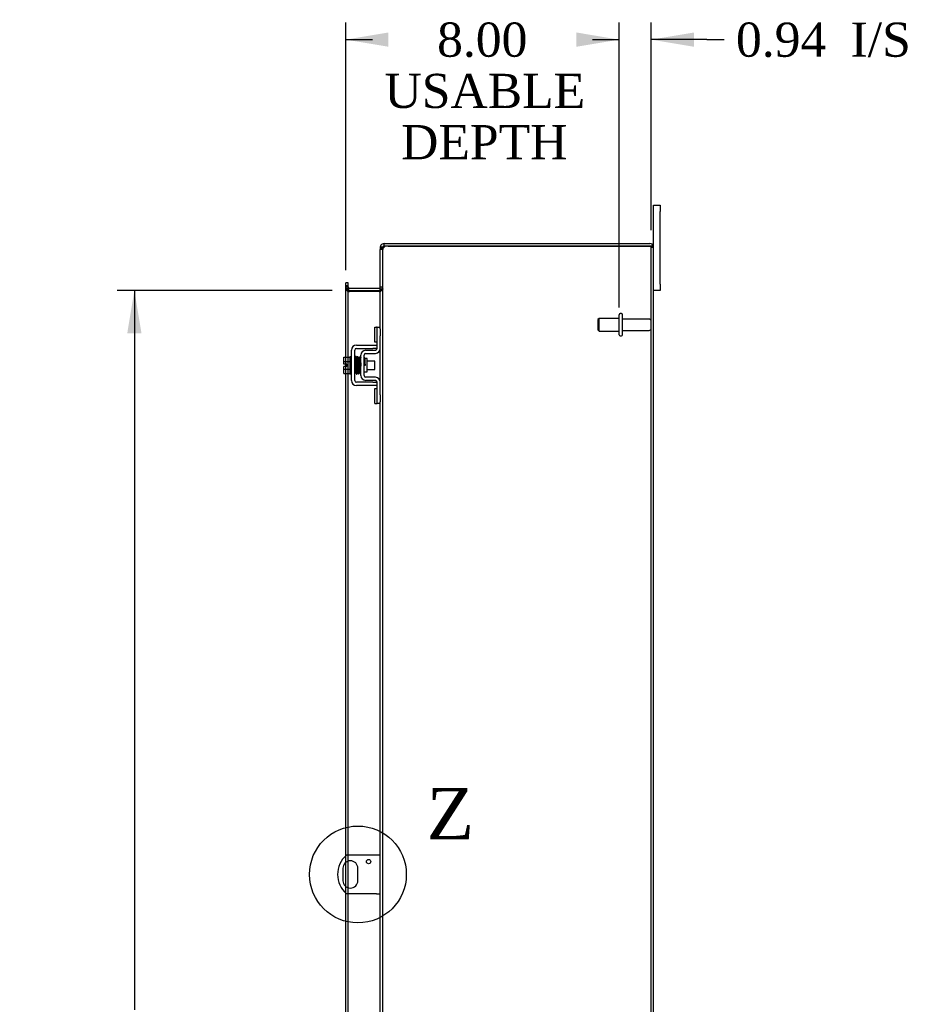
# Model space of a CAD drawing. Header units: inches. Extents: x 22 to 234, y 4 to 157.
# Tile 6 of 9: x 125 to 151, y 73 to 101. Entities that reach past the tile are written whole.
import ezdxf
from ezdxf.enums import TextEntityAlignment as Align
from ezdxf.lldxf.tags import DXFTag

# ---------------------------------------------------------------- set-up
doc = ezdxf.new("R2010")
doc.units = ezdxf.units.IN
doc.header["$MEASUREMENT"] = 0
doc.layers.get('0').update_dxf_attribs({"linetype": 'CONTINUOUS'})
for name, color, linetype in [('COM40153-1', 7, 'CONTINUOUS'), ('COM42667', 7, 'CONTINUOUS'), ('COM42780', 7, 'CONTINUOUS'), ('COM48449', 7, 'CONTINUOUS'), ('DEFAULT', 7, 'CONTINUOUS'), ('FET07710', 7, 'CONTINUOUS'), ('SCC19011', 7, 'CONTINUOUS'), ('SPR20265', 7, 'CONTINUOUS'), ('STD26094', 7, 'CONTINUOUS'), ('WAF25035', 7, 'CONTINUOUS')]:
    doc.layers.add(name, color=color, linetype=linetype)
doc.styles.add('SEACAD_TIMES_NEW_ROMAN', font='times.ttf')
tags = doc.linetypes.add('CENTER2', pattern=[1.125, 0.75, -0.125, 0.125, -0.125]).pattern_tags.tags
tags[10:11] = [DXFTag(74, 4), DXFTag(75, 0), DXFTag(340, '0'), DXFTag(46, 0.0), DXFTag(50, 0.0), DXFTag(44, 0.0), DXFTag(45, 0.0)]
tags[8:9] = [DXFTag(74, 4), DXFTag(75, 0), DXFTag(340, '0'), DXFTag(46, 0.0), DXFTag(50, 0.0), DXFTag(44, 0.0), DXFTag(45, 0.0)]
tags[6:7] = [DXFTag(74, 4), DXFTag(75, 0), DXFTag(340, '0'), DXFTag(46, 0.0), DXFTag(50, 0.0), DXFTag(44, 0.0), DXFTag(45, 0.0)]
tags[4:5] = [DXFTag(74, 4), DXFTag(75, 0), DXFTag(340, '0'), DXFTag(46, 0.0), DXFTag(50, 0.0), DXFTag(44, 0.0), DXFTag(45, 0.0)]

# ---------------------------------------------------------------- blocks, each defined once
blk = doc.blocks.new('GDIMGGROUP13')
at = {"layer": 'DEFAULT', "linetype": 'Continuous'}
for points in [[(136.17, 101.045), (134.92, 100.836), (136.17, 100.628)], [(141.674, 101.045), (141.674, 100.628), (142.924, 100.836)]]:
    blk.add_hatch(color=136, dxfattribs=at).paths.add_polyline_path(points)
at = {"layer": 'DEFAULT', "color": 136, "linetype": 'Continuous'}
for p, q in [((134.92, 94.088), (134.92, 101.336)), ((142.924, 92.993), (142.924, 101.336)), ((134.92, 100.836), (135.705, 100.836)), ((142.14, 100.836), (142.924, 100.836))]:
    blk.add_line(p, q, dxfattribs=at)
at = {"layer": 'DEFAULT', "color": 136, "linetype": 'Continuous', "style": 'SEACAD_TIMES_NEW_ROMAN'}
for s, p in [('8.00', (137.595, 101.336)), ('USABLE', (136.055, 99.836)), ('DEPTH', (136.541, 98.336))]:
    blk.add_text(s, height=1, dxfattribs=at).set_placement(p, align=Align.TOP_LEFT)
blk = doc.blocks.new('GDIMGGROUP20')
at = {"layer": 'DEFAULT', "linetype": 'Continuous'}
for points in [[(128.526, 92.243), (128.943, 92.243), (128.734, 93.493)], [(128.526, 49.493), (128.734, 48.243), (128.943, 49.493)]]:
    blk.add_hatch(color=136, dxfattribs=at).paths.add_polyline_path(points)
at = {"layer": 'DEFAULT', "color": 136, "linetype": 'Continuous'}
for p, q in [((134.528, 93.493), (128.234, 93.493)), ((128.734, 93.493), (128.734, 72.451)), ((128.734, 68.963), (128.734, 48.243)), ((134.528, 48.243), (128.234, 48.243))]:
    blk.add_line(p, q, dxfattribs=at)
at = {"layer": 'DEFAULT', "color": 136, "linetype": 'Continuous', "style": 'SEACAD_TIMES_NEW_ROMAN'}
for s, p in [('45.25', (127.028, 72.101)), ('OPENING ', (125.298, 70.601))]:
    blk.add_text(s, height=1, dxfattribs=at).set_placement(p, align=Align.TOP_LEFT)
blk = doc.blocks.new('GDIMGGROUP26')
at = {"layer": 'DEFAULT', "linetype": 'Continuous'}
blk.add_hatch(color=136, dxfattribs=at).paths.add_polyline_path([(145.111, 101.045), (143.861, 100.836), (145.111, 100.628)])
at = {"layer": 'DEFAULT', "color": 136, "linetype": 'Continuous'}
for p, q in [((142.924, 92.993), (142.924, 101.336)), ((143.861, 95.26), (143.861, 101.336)), ((145.493, 100.836), (143.861, 100.836)), ((145.493, 100.836), (145.993, 100.836))]:
    blk.add_line(p, q, dxfattribs=at)
at = {"layer": 'DEFAULT', "color": 136, "linetype": 'Continuous', "style": 'SEACAD_TIMES_NEW_ROMAN'}
for s, p in [('I/S', (149.697, 101.336)), ('0.94', (146.343, 101.336))]:
    blk.add_text(s, height=1, dxfattribs=at).set_placement(p, align=Align.TOP_LEFT)
blk = doc.blocks.new('SE1')
at = {"color": 136, "linetype": 'Continuous', "style": 'SEACAD_TIMES_NEW_ROMAN'}
blk.add_text('Z', height=1.5, dxfattribs=at).set_placement((137.292, 78.937), align=Align.TOP_LEFT)
blk = doc.blocks.new('SE')
at = {"layer": 'DEFAULT', "color": 7, "linetype": 'CENTER2'}
blk.add_circle((135.277, 76.408), 1.417, dxfattribs=at)
at = {"layer": 'DEFAULT'}
blk.add_blockref('SE1', (0, 0), dxfattribs=at)

msp = doc.modelspace()

# ---------------------------------------------------------------- linework, layer by layer
at = {"layer": 'COM40153-1', "color": 7}
for p, q in [((135.825, 76.97), (134.937, 76.97)), ((135.933, 76.97), (135.825, 76.97)), ((134.84, 76.589), (134.84, 76.226)), ((135.277, 76.226), (135.277, 76.589)), ((135.825, 75.845), (134.937, 75.845)), ((135.825, 75.845), (135.933, 75.845))]:
    msp.add_line(p, q, dxfattribs=at)
msp.add_circle((135.589, 76.783), 0.0625, dxfattribs=at)
for centre, radius, start, end in [((135.433, 76.408), 0.75, 131.4096, 228.5904), ((135.058, 76.589), 0.218, 0, 180), ((135.058, 76.226), 0.218, 180, 0)]:
    msp.add_arc(centre, radius, start, end, dxfattribs=at)
at = {"layer": 'COM42667', "color": 7}
for p, q in [((135.088, 90.86), (135.088, 91.752)), ((135.183, 90.86), (135.183, 91.752)), ((135.231, 91.895), (135.713, 91.895)), ((135.231, 91.8), (135.713, 91.8)), ((135.713, 91.895), (135.838, 91.895)), ((135.838, 91.8), (135.713, 91.8)), ((135.713, 90.812), (135.231, 90.812)), ((135.713, 90.812), (135.838, 90.812)), ((135.713, 90.717), (135.231, 90.717)), ((135.838, 90.717), (135.713, 90.717))]:
    msp.add_line(p, q, dxfattribs=at)
for centre, radius, start, end in [((135.231, 91.752), 0.143, 90, 180), ((135.231, 91.752), 0.048, 90, 180), ((135.231, 90.86), 0.143, 180, 270), ((135.231, 90.86), 0.048, 180, 270)]:
    msp.add_arc(centre, radius, start, end, dxfattribs=at)
at = {"layer": 'COM42780', "color": 7}
for p, q in [((135.774, 91.984), (135.774, 92.421)), ((135.774, 92.421), (135.824, 92.421)), ((135.838, 92.421), (135.824, 92.421)), ((135.838, 92.171), (135.838, 92.421)), ((135.838, 92.421), (135.933, 92.421)), ((135.933, 92.375), (135.933, 92.171)), ((135.824, 91.984), (135.774, 91.984)), ((135.824, 91.984), (135.838, 91.984)), ((135.838, 91.799), (135.838, 92.171)), ((135.933, 91.799), (135.933, 92.171)), ((135.502, 91.746), (135.791, 91.751)), ((135.504, 91.651), (135.793, 91.656)), ((135.361, 91.009), (135.361, 91.603)), ((135.456, 91.009), (135.456, 91.603)), ((135.551, 91.501), (135.485, 91.501)), ((135.551, 91.111), (135.551, 91.501)), ((135.456, 91.111), (135.551, 91.111)), ((135.791, 90.861), (135.502, 90.866)), ((135.793, 90.956), (135.504, 90.961)), ((135.838, 90.44), (135.838, 90.813)), ((135.933, 90.44), (135.933, 90.813)), ((135.774, 90.19), (135.774, 90.627)), ((135.774, 90.627), (135.824, 90.627)), ((135.838, 90.627), (135.824, 90.627)), ((135.774, 90.19), (135.824, 90.19)), ((135.824, 90.19), (135.838, 90.19)), ((135.838, 90.19), (135.838, 90.44)), ((135.933, 90.19), (135.838, 90.19)), ((135.933, 90.44), (135.933, 90.237))]:
    msp.add_line(p, q, dxfattribs=at)
for centre, radius, start, end in [((135.504, 91.603), 0.143, 91, 180), ((135.504, 91.603), 0.048, 91, 180), ((135.79, 91.799), 0.048, 271, 0), ((135.79, 91.799), 0.143, 271, 0), ((135.504, 91.009), 0.143, 180, 269), ((135.504, 91.009), 0.048, 180, 269), ((135.79, 90.813), 0.048, 0, 89), ((135.79, 90.813), 0.143, 0, 89)]:
    msp.add_arc(centre, radius, start, end, dxfattribs=at)
at = {"layer": 'COM48449', "color": 7}
for p, q in [((136.041, 94.796), (136.041, 94.868)), ((136.041, 94.868), (136.159, 94.868)), ((136.159, 94.796), (136.041, 94.796)), ((136.159, 94.868), (143.825, 94.868)), ((136.159, 94.796), (143.825, 94.796)), ((143.825, 94.796), (136.159, 94.796)), ((143.927, 94.796), (143.825, 94.796)), ((143.825, 94.796), (143.927, 94.796)), ((136.005, 94.76), (135.933, 94.76)), ((135.933, 94.76), (135.933, 94.691)), ((135.933, 92.375), (135.933, 94.691)), ((136.005, 94.691), (135.933, 94.691)), ((136.005, 94.76), (136.011, 94.779)), ((136.005, 94.76), (136.005, 94.691)), ((136.005, 94.691), (136.011, 94.723)), ((136.011, 94.723), (136.005, 94.691)), ((136.005, 47.045), (136.005, 94.691)), ((143.861, 46.976), (143.861, 94.76)), ((143.861, 94.76), (143.933, 94.76)), ((143.933, 46.976), (143.933, 94.76)), ((134.992, 93.723), (134.92, 93.723)), ((134.92, 93.652), (134.92, 93.723)), ((134.92, 93.628), (134.92, 93.652)), ((134.992, 93.652), (134.992, 93.723)), ((134.992, 93.628), (134.992, 93.652)), ((134.92, 93.588), (134.92, 93.628)), ((134.992, 93.628), (134.92, 93.628)), ((134.992, 93.601), (134.92, 93.601)), ((134.92, 91.547), (134.92, 93.588)), ((134.992, 93.553), (134.92, 93.553)), ((134.992, 93.588), (134.992, 93.628)), ((134.992, 91.547), (134.992, 93.588)), ((134.998, 93.516), (134.992, 93.499)), ((135.016, 93.468), (134.992, 93.468)), ((135.016, 93.567), (134.998, 93.516)), ((135.016, 93.468), (135.028, 93.468)), ((135.028, 93.565), (135.897, 93.565)), ((135.028, 93.493), (135.897, 93.493)), ((135.897, 93.468), (135.028, 93.468)), ((135.897, 93.468), (135.907, 93.468)), ((135.907, 93.566), (135.926, 93.504)), ((135.907, 93.468), (135.928, 93.468)), ((135.926, 93.504), (135.928, 93.497)), ((135.933, 93.601), (136.005, 93.601)), ((135.933, 93.542), (136.005, 93.542)), ((135.933, 90.813), (135.933, 91.799)), ((134.92, 91.34), (134.92, 91.547)), ((134.92, 91.272), (134.92, 91.34)), ((134.992, 91.065), (134.992, 91.547)), ((134.92, 91.065), (134.92, 91.272)), ((134.92, 76.955), (134.92, 91.065)), ((134.992, 76.97), (134.992, 91.065)), ((135.933, 71.937), (135.933, 90.237)), ((134.92, 76.759), (134.92, 76.955)), ((134.992, 76.798), (134.992, 76.97)), ((134.92, 76.057), (134.92, 76.759)), ((134.992, 76.018), (134.992, 76.798)), ((134.92, 75.861), (134.92, 76.057)), ((134.92, 71.109), (134.92, 75.861)), ((134.992, 75.845), (134.992, 76.018)), ((134.992, 71.109), (134.992, 75.845))]:
    msp.add_line(p, q, dxfattribs=at)
for centre, radius, start, end in [((136.042, 94.76), 0.109, 147.4482, 179.9087), ((136.041, 94.76), 0.108, 90, 147.3569), ((136.041, 94.76), 0.036, 90, 147.3569), ((136.159, 94.546), 0.25, 90, 118.1546), ((143.825, 94.76), 0.108, 19.4712, 90), ((143.825, 94.76), 0.036, 0, 90), ((143.825, 94.76), 0.108, 0, 19.4712), ((135.981, 94.686), 0.0479, 129.7973, 175.1422), ((135.981, 94.686), 0.0479, 129.7973, 175.1422), ((136.087, 94.551), 0.219, 101.9896, 128.4732), ((136.102, 94.691), 0.0967, 128.9792, 160.4725), ((135.028, 93.601), 0.108, 180, 250.218), ((135.028, 93.601), 0.036, 180.0001, 250.2179), ((135.181, 93.56), 0.189, 182.2399, 209.1867), ((135.028, 93.601), 0.108, 250.2179, 256.9826), ((135.028, 93.601), 0.108, 256.9826, 270), ((135.028, 93.601), 0.036, 250.2179, 270), ((135.897, 93.601), 0.036, 270, 286.2204), ((135.897, 93.601), 0.108, 270, 286.2204), ((135.897, 93.601), 0.036, 286.2205, 359.9999), ((135.791, 93.55), 0.142, 324.6894, 356.6558), ((135.897, 93.601), 0.108, 286.2204, 0)]:
    msp.add_arc(centre, radius, start, end, dxfattribs=at)
for major_axis, end_param in [((-0.036, 0), 4.712389), ((-0.108, 0), 3.48143)]:
    msp.add_ellipse((143.825, 94.76), major_axis=major_axis, ratio=0.997813, start_param=3.141593, end_param=end_param, dxfattribs=at)
for points in [[(134.92, 93.553), (134.92, 93.545), (134.922, 93.538), (134.929, 93.524), (134.934, 93.517), (134.946, 93.503), (134.954, 93.496), (134.972, 93.482), (134.981, 93.475), (134.992, 93.468)], [(136.005, 93.542), (136.005, 93.536), (136.004, 93.529), (135.996, 93.517), (135.991, 93.511), (135.977, 93.499), (135.968, 93.493), (135.949, 93.48), (135.939, 93.474), (135.928, 93.468)], [(135.928, 93.468), (135.939, 93.474), (135.949, 93.48), (135.968, 93.493), (135.977, 93.499), (135.991, 93.511), (135.996, 93.517), (136.004, 93.529), (136.005, 93.536), (136.005, 93.542)]]:
    msp.add_open_spline(points, degree=3, knots=[0, 0, 0, 0, 0.25, 0.25, 0.5, 0.5, 0.75, 0.75, 1, 1, 1, 1], dxfattribs=at)
at = {"layer": 'FET07710', "color": 7}
for p, q in [((143.933, 95.805), (143.933, 95.993)), ((143.933, 95.993), (144.12, 95.993)), ((144.12, 95.993), (144.12, 95.805)), ((143.933, 94.76), (143.933, 95.805)), ((144.12, 93.68), (144.12, 95.805)), ((144.12, 93.68), (144.12, 93.493)), ((144.12, 93.493), (143.933, 93.493))]:
    msp.add_line(p, q, dxfattribs=at)
at = {"layer": 'SCC19011', "color": 7}
for p, q in [((134.862, 91.547), (135.043, 91.547)), ((134.862, 91.415), (134.862, 91.547)), ((134.862, 91.415), (135.043, 91.415)), ((134.862, 91.34), (134.862, 91.415)), ((134.957, 91.34), (134.862, 91.34)), ((134.957, 91.272), (134.957, 91.34)), ((135.206, 91.428), (135.183, 91.428)), ((135.256, 91.428), (135.241, 91.428)), ((135.306, 91.428), (135.291, 91.428)), ((135.356, 91.428), (135.341, 91.428)), ((135.775, 91.428), (135.551, 91.428)), ((135.775, 91.184), (135.775, 91.428)), ((134.862, 91.197), (134.862, 91.272)), ((134.957, 91.272), (134.862, 91.272)), ((134.862, 91.197), (135.043, 91.197)), ((134.862, 91.065), (134.862, 91.197)), ((134.862, 91.065), (135.043, 91.065)), ((135.183, 91.184), (135.215, 91.184)), ((135.25, 91.184), (135.265, 91.184)), ((135.3, 91.184), (135.315, 91.184)), ((135.35, 91.184), (135.361, 91.184)), ((135.551, 91.184), (135.775, 91.184))]:
    msp.add_line(p, q, dxfattribs=at)
at = {"layer": 'SPR20265', "color": 7}
msp.add_line((135.46, 91.306), (135.495, 91.306), dxfattribs=at)
for centre, radius, start, end in [((140.164, 91.127), 4.985, 175.1825, 176.5376), ((135.315, 91.53), 0.0181, 0.2962, 180.6354), ((140.133, 91.128), 4.919, 179.5796, 179.9446)]:
    msp.add_arc(centre, radius, start, end, dxfattribs=at)
msp.add_ellipse((135.197, 91.133), major_axis=(-0.0175, 0), ratio=0.707107, start_param=0.666946, end_param=5.616239, dxfattribs=at)
for points, knots in [([(135.232, 91.546), (135.232, 91.547), (135.232, 91.549), (135.232, 91.552), (135.231, 91.554), (135.229, 91.557), (135.227, 91.559), (135.224, 91.561), (135.221, 91.563), (135.217, 91.564), (135.211, 91.563), (135.203, 91.559), (135.198, 91.551), (135.197, 91.545), (135.196, 91.542)], [0, 0, 0, 0, 0.03948, 0.078027, 0.11705, 0.157795, 0.20119, 0.247813, 0.297965, 0.351797, 0.472995, 0.624898, 0.803476, 1, 1, 1, 1]), ([(135.198, 91.543), (135.199, 91.543), (135.2, 91.542), (135.202, 91.523), (135.204, 91.488), (135.205, 91.447), (135.207, 91.406), (135.208, 91.367), (135.209, 91.335), (135.21, 91.307), (135.211, 91.281), (135.212, 91.252), (135.213, 91.216), (135.215, 91.177), (135.217, 91.136), (135.219, 91.099), (135.221, 91.072), (135.222, 91.068), (135.223, 91.067)], [0.0402294, 0.0402294, 0.0402294, 0.0402294, 0.0962651, 0.1836152, 0.2619538, 0.3312786, 0.3915016, 0.442594, 0.4845239, 0.5172899, 0.5463931, 0.5841023, 0.6308517, 0.6866387, 0.7514677, 0.8253147, 0.9081399, 0.9951321, 0.9951321, 0.9951321, 0.9951321]), ([(135.258, 91.071), (135.257, 91.072), (135.256, 91.075), (135.254, 91.101), (135.252, 91.137), (135.25, 91.177), (135.248, 91.216), (135.247, 91.252), (135.246, 91.281), (135.245, 91.307), (135.244, 91.335), (135.243, 91.368), (135.242, 91.406), (135.24, 91.448), (135.239, 91.49), (135.236, 91.526), (135.234, 91.547), (135.233, 91.549), (135.232, 91.549)], [0.007956, 0.007956, 0.007956, 0.007956, 0.0902869, 0.171964, 0.2449933, 0.3092617, 0.364675, 0.4111808, 0.4487353, 0.4777397, 0.5104186, 0.5522907, 0.6034131, 0.6638342, 0.7336337, 0.8128446, 0.9016052, 0.9648764, 0.9648764, 0.9648764, 0.9648764]), ([(135.247, 91.542), (135.247, 91.539), (135.245, 91.526), (135.243, 91.493), (135.241, 91.463), (135.241, 91.447), (135.24, 91.445)], [0.0980811, 0.0980811, 0.0980811, 0.0980811, 0.1865995, 0.265558, 0.3350739, 0.3442741, 0.3442741, 0.3442741, 0.3442741]), ([(135.285, 91.531), (135.285, 91.536), (135.284, 91.543), (135.276, 91.552), (135.271, 91.555), (135.266, 91.556), (135.263, 91.555), (135.259, 91.554), (135.256, 91.553), (135.252, 91.55), (135.25, 91.546), (135.249, 91.542), (135.249, 91.539), (135.249, 91.538)], [0, 0, 0, 0, 0.337377, 0.476585, 0.593946, 0.643993, 0.690857, 0.738213, 0.787078, 0.837877, 0.890521, 0.944659, 1, 1, 1, 1]), ([(135.249, 91.533), (135.25, 91.526), (135.252, 91.512), (135.255, 91.463), (135.257, 91.398), (135.26, 91.32), (135.262, 91.252), (135.264, 91.202), (135.266, 91.166), (135.267, 91.135), (135.268, 91.109), (135.27, 91.089), (135.271, 91.083), (135.271, 91.079)], [0, 0, 0, 0, 0.114294, 0.231558, 0.351881, 0.475184, 0.601502, 0.666038, 0.73132, 0.797347, 0.864154, 0.931706, 1, 1, 1, 1]), ([(135.306, 91.081), (135.305, 91.088), (135.304, 91.1), (135.301, 91.147), (135.299, 91.211), (135.296, 91.289), (135.294, 91.357), (135.292, 91.408), (135.29, 91.444), (135.289, 91.476), (135.287, 91.503), (135.286, 91.524), (135.285, 91.531), (135.284, 91.535)], [0, 0, 0, 0, 0.112746, 0.228925, 0.348457, 0.471495, 0.597916, 0.662714, 0.728399, 0.794948, 0.862394, 0.930748, 1, 1, 1, 1]), ([(135.298, 91.533), (135.297, 91.531), (135.296, 91.526), (135.293, 91.498), (135.292, 91.467), (135.291, 91.447), (135.29, 91.441)], [0, 0, 0, 0, 0.0919668, 0.1748964, 0.2488402, 0.2783531, 0.2783531, 0.2783531, 0.2783531]), ([(135.298, 91.529), (135.299, 91.528), (135.3, 91.524), (135.302, 91.498), (135.304, 91.463), (135.306, 91.425), (135.307, 91.388), (135.309, 91.355), (135.31, 91.327), (135.311, 91.302), (135.311, 91.277), (135.313, 91.247), (135.314, 91.211), (135.315, 91.172), (135.317, 91.133), (135.32, 91.101), (135.322, 91.082), (135.323, 91.081), (135.323, 91.081)], [0.0030122, 0.0030122, 0.0030122, 0.0030122, 0.091022, 0.173244, 0.246649, 0.3111806, 0.366841, 0.4136386, 0.4515377, 0.480786, 0.5130298, 0.5545547, 0.6053918, 0.6655607, 0.7350558, 0.813926, 0.9022499, 0.9590084, 0.9590084, 0.9590084, 0.9590084]), ([(135.357, 91.089), (135.357, 91.089), (135.356, 91.09), (135.354, 91.105), (135.352, 91.136), (135.35, 91.173), (135.349, 91.212), (135.348, 91.247), (135.346, 91.277), (135.346, 91.302), (135.345, 91.327), (135.344, 91.355), (135.342, 91.388), (135.341, 91.426), (135.339, 91.465), (135.337, 91.5), (135.335, 91.527), (135.334, 91.531), (135.333, 91.533)], [0.0480093, 0.0480093, 0.0480093, 0.0480093, 0.0949166, 0.1813907, 0.2591689, 0.3281055, 0.3880809, 0.4389475, 0.4806068, 0.513005, 0.5424172, 0.5805587, 0.6277127, 0.6838883, 0.749147, 0.8235602, 0.9071555, 1, 1, 1, 1]), ([(135.361, 91.54), (135.36, 91.54), (135.356, 91.538), (135.35, 91.533), (135.348, 91.527), (135.345, 91.515), (135.343, 91.49), (135.342, 91.46), (135.341, 91.44), (135.34, 91.436)], [0.5124949, 0.5124949, 0.5124949, 0.5124949, 0.5179414, 0.5252825, 0.5427797, 0.5635197, 0.6073984, 0.6548465, 0.6651182, 0.6651182, 0.6651182, 0.6651182]), ([(135.351, 91.51), (135.351, 91.509), (135.351, 91.508), (135.352, 91.498), (135.353, 91.473), (135.355, 91.434), (135.357, 91.392), (135.359, 91.352), (135.36, 91.313), (135.361, 91.288), (135.361, 91.279)], [0.5353084, 0.5353084, 0.5353084, 0.5353084, 0.5442341, 0.5647196, 0.6085363, 0.6562102, 0.6837797, 0.7157656, 0.752175, 0.7726485, 0.7726485, 0.7726485, 0.7726485]), ([(135.483, 91.508), (135.483, 91.509), (135.483, 91.512), (135.481, 91.516), (135.479, 91.519), (135.476, 91.522), (135.472, 91.524), (135.467, 91.525), (135.462, 91.525), (135.458, 91.523), (135.456, 91.522)], [0, 0, 0, 0, 0.0589773, 0.1211115, 0.1849679, 0.2490189, 0.31194, 0.3728411, 0.4898099, 0.5959107, 0.5959107, 0.5959107, 0.5959107]), ([(135.456, 91.402), (135.457, 91.397), (135.457, 91.379), (135.459, 91.347), (135.46, 91.321), (135.46, 91.306)], [0.6947964, 0.6947964, 0.6947964, 0.6947964, 0.7496304, 0.874808, 1, 1, 1, 1]), ([(135.495, 91.306), (135.495, 91.321), (135.494, 91.347), (135.492, 91.387), (135.49, 91.424), (135.489, 91.456), (135.487, 91.481), (135.485, 91.5), (135.484, 91.509), (135.483, 91.51), (135.483, 91.51)], [0, 0, 0, 0, 0.1236932, 0.2477957, 0.3722334, 0.4970307, 0.6222178, 0.7477992, 0.8737106, 0.9604174, 0.9604174, 0.9604174, 0.9604174]), ([(135.222, 91.069), (135.223, 91.068), (135.223, 91.065), (135.224, 91.061), (135.227, 91.057), (135.231, 91.054), (135.237, 91.051), (135.244, 91.051), (135.25, 91.054), (135.255, 91.059), (135.258, 91.064), (135.258, 91.068), (135.259, 91.07)], [0, 0, 0, 0, 0.065589, 0.134096, 0.204, 0.273642, 0.405923, 0.527776, 0.652215, 0.775569, 0.89228, 1, 1, 1, 1]), ([(135.258, 91.067), (135.259, 91.07), (135.26, 91.076), (135.263, 91.107), (135.264, 91.14), (135.265, 91.161), (135.265, 91.168)], [0, 0, 0, 0, 0.0928449, 0.1764674, 0.250932, 0.2834425, 0.2834425, 0.2834425, 0.2834425]), ([(135.271, 91.083), (135.271, 91.078), (135.272, 91.071), (135.279, 91.063), (135.285, 91.06), (135.29, 91.06), (135.293, 91.06), (135.297, 91.061), (135.3, 91.063), (135.303, 91.066), (135.306, 91.069), (135.307, 91.073), (135.307, 91.076), (135.307, 91.077)], [0, 0, 0, 0, 0.324319, 0.462115, 0.581304, 0.633213, 0.682431, 0.732423, 0.783847, 0.836789, 0.89085, 0.94542, 1, 1, 1, 1]), ([(135.309, 91.075), (135.309, 91.078), (135.311, 91.091), (135.313, 91.124), (135.315, 91.154), (135.315, 91.171), (135.315, 91.173)], [0.09883, 0.09883, 0.09883, 0.09883, 0.1878535, 0.2672072, 0.3370622, 0.3488919, 0.3488919, 0.3488919, 0.3488919]), ([(135.323, 91.085), (135.323, 91.084), (135.323, 91.082), (135.324, 91.079), (135.325, 91.077), (135.327, 91.074), (135.329, 91.072), (135.331, 91.07), (135.335, 91.068), (135.339, 91.067), (135.345, 91.068), (135.353, 91.072), (135.358, 91.08), (135.359, 91.087), (135.36, 91.09)], [0, 0, 0, 0, 0.039675, 0.078069, 0.116606, 0.156607, 0.199119, 0.244855, 0.294249, 0.347558, 0.468612, 0.621309, 0.801496, 1, 1, 1, 1]), ([(135.359, 91.086), (135.36, 91.089), (135.36, 91.094), (135.361, 91.102), (135.361, 91.105)], [0, 0, 0, 0, 0.03059774, 0.0478168, 0.0478168, 0.0478168, 0.0478168]), ([(135.457, 91.095), (135.458, 91.097), (135.459, 91.102), (135.46, 91.106), (135.46, 91.11)], [0.53898294, 0.53898294, 0.53898294, 0.53898294, 0.54759814, 0.56807305, 0.56807305, 0.56807305, 0.56807305])]:
    msp.add_open_spline(points, degree=3, knots=knots, dxfattribs=at)
at = {"layer": 'STD26094', "color": 7}
for p, q in [((142.924, 92.198), (142.924, 92.788)), ((142.994, 92.818), (142.954, 92.818)), ((143.024, 92.198), (143.024, 92.788)), ((142.337, 92.68), (142.299, 92.643)), ((142.299, 92.643), (142.299, 92.343)), ((142.337, 92.305), (142.337, 92.68)), ((142.924, 92.68), (142.337, 92.68)), ((143.801, 92.658), (143.024, 92.658)), ((142.299, 92.343), (142.337, 92.305)), ((142.337, 92.305), (142.924, 92.305)), ((143.024, 92.328), (143.801, 92.328)), ((142.954, 92.168), (142.994, 92.168))]:
    msp.add_line(p, q, dxfattribs=at)
for centre, radius, start, end in [((142.954, 92.788), 0.03, 90, 180), ((142.994, 92.788), 0.03, 0, 90), ((143.801, 92.598), 0.06, 0, 90), ((142.954, 92.198), 0.03, 180, 270), ((142.994, 92.198), 0.03, 270, 0), ((143.801, 92.388), 0.06, 270, 0)]:
    msp.add_arc(centre, radius, start, end, dxfattribs=at)
at = {"layer": 'WAF25035', "color": 7}
for p, q in [((135.043, 91.556), (135.043, 91.056)), ((135.088, 91.556), (135.043, 91.556)), ((135.043, 91.056), (135.088, 91.056))]:
    msp.add_line(p, q, dxfattribs=at)

# ---------------------------------------------------------------- block references
at = {"layer": 'DEFAULT', "color": 7}
for name in ['GDIMGGROUP26', 'GDIMGGROUP13', 'GDIMGGROUP20', 'SE']:
    msp.add_blockref(name, (0, 0), dxfattribs=at)

doc.saveas('drawing.dxf')
